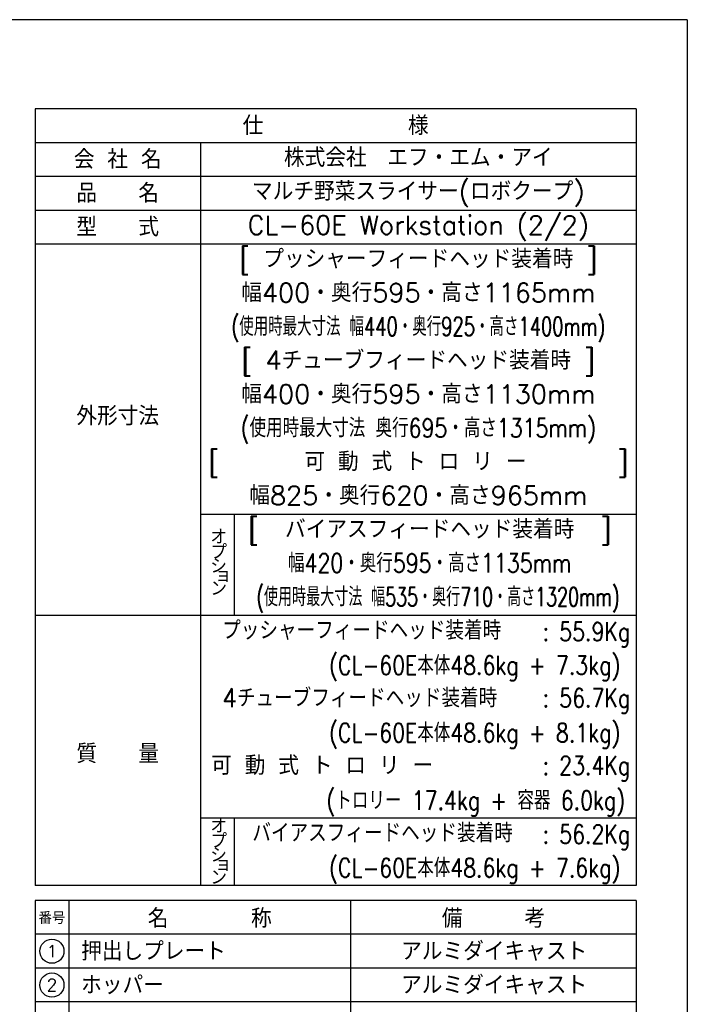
# Model space of a CAD drawing. Extents: x 460 to 8195, y 0 to 5507.
# Tile 30 of 30: x 6323 to 8100, y 2885 to 5507. Entities that reach past the tile are written whole.
import ezdxf
from ezdxf.enums import TextEntityAlignment as Align

# ---------------------------------------------------------------- set-up
doc = ezdxf.new("R2010")
doc.units = 0
doc.header["$LTSCALE"] = 2
doc.layers.add('SIYOU', color=7, linetype='CONTINUOUS')
doc.layers.add('WAKU', color=7, linetype='CONTINUOUS')
doc.styles.get("Standard").update_dxf_attribs({"font": 'romans.shx', "bigfont": 'extfont.shx'})

msp = doc.modelspace()

# ---------------------------------------------------------------- linework, layer by layer
at = {"layer": 'SIYOU', "color": 7}
for p, q in [((6364.1, 5180), (7964.1, 5180)), ((6804.1, 5180), (6804.1, 3201.2)), ((6364.1, 5090), (7964.1, 5090)), ((6364.1, 5000), (7964.1, 5000)), ((6804.1, 4190.4), (7964.1, 4190.4)), ((6894.1, 4190.4), (6894.1, 3920.8)), ((6364.1, 3920.8), (7964.1, 3920.8)), ((6804.1, 3381.2), (7964.1, 3381.2)), ((6894.1, 3381.2), (6894.1, 3201.2)), ((6454.1, 3161.2), (6454.1, 1091.2)), ((7204.1, 3161.2), (7204.1, 1091.2)), ((7964.1, 3071.2), (6364.1, 3071.2)), ((7964.1, 2981.2), (6364.1, 2981.2)), ((7964.1, 2891.2), (6364.1, 2891.2))]:
    msp.add_line(p, q, dxfattribs=at)
at = {"layer": 'SIYOU'}
for centre in [(6409.1, 3026.2), (6409.1, 2936.2)]:
    msp.add_circle(centre, 32.1, dxfattribs=at)
at = {"layer": 'WAKU', "color": 6}
for p, q in [((8100, 5507), (460, 5507)), ((8100, 5507), (8100, 0)), ((7964.1, 5270), (6364.1, 5270)), ((6364.1, 5270), (6364.1, 3201.2)), ((7964.1, 5270), (7964.1, 3201.2)), ((6364.1, 4910), (7964.1, 4910)), ((7964.1, 3201.2), (6364.1, 3201.2)), ((6364.1, 3161.2), (6364.1, 1091.2)), ((7964.1, 3161.2), (6364.1, 3161.2)), ((7964.1, 3161.2), (7964.1, 1091.2))]:
    msp.add_line(p, q, dxfattribs=at)

# ---------------------------------------------------------------- texts
at = {"layer": 'SIYOU'}
for s, p in [('仕\u3000\u3000\u3000\u3000\u3000\u3000\u3000様', (7164.1, 5225)), ('会 社 名', (6584.1, 5135)), ('品\u3000\u3000名', (6584.1, 5045)), ('型\u3000\u3000式', (6584.1, 4955)), ('外形寸法', (6584.1, 4451.7)), ('質\u3000\u3000量', (6584.1, 3552.2))]:
    msp.add_text(s, height=50, dxfattribs=at).set_placement(p, align=Align.MIDDLE_CENTER)
at = {"layer": 'SIYOU', "color": 1}
for s, height, p in [('株式会社\u3000エフ・エム・アイ', 50, (7384.1, 5140)), ('マルチ野菜スライサー(ロボクープ)', 50, (7384.1, 5050)), ('CL-60E Workstation (2/2)', 50, (7384.1, 4960)), ('[ プッシャーフィードヘッド装着時 ]', 50, (7384.1, 4870)), ('幅400・奥行595・高さ1165mm', 50, (7384.1, 4780)), ('[ 4チューブフィードヘッド装着時 ]', 50, (7384.1, 4600)), ('幅400・奥行595・高さ1130mm', 50, (7384.1, 4510)), ('[      可 動 式 ト ロ リ ー      ]', 50, (7384.1, 4330)), ('幅825・奥行620・高さ965mm', 50, (7384.1, 4240)), ('[  バイアスフィードヘッド装着時  ]', 50, (7414.4, 4150)), ('オ', 40, (6852.8, 4129.9)), ('プ', 40, (6852.8, 4089.5)), ('シ', 40, (6852.8, 4052.1)), ('ョ', 40, (6864.6, 4028.7)), ('ン', 40, (6852.8, 3992.2)), ('可 動 式 ト ロ リ ー', 50, (7128.3, 3520.8)), ('オ', 40, (6852.8, 3360.3)), ('プ', 40, (6852.8, 3319.8)), ('シ', 40, (6852.8, 3282.5)), ('ョ', 40, (6864.6, 3259.1)), ('ン', 40, (6852.8, 3222.6)), ('アルミダイキャスト', 50, (7586, 3026.2)), ('アルミダイキャスト', 50, (7586, 2936.2))]:
    msp.add_text(s, height=height, dxfattribs=at).set_placement(p, align=Align.MIDDLE_CENTER)
for s, width, p in [('(使用時最大寸法 幅440・奥行925・高さ1400mm)', 0.7, (7384.1, 4690)), ('(使用時最大寸法 奥行695・高さ1315mm)', 0.8, (7384.1, 4420)), ('幅420・奥行595・高さ1135mm', 0.8, (7414.4, 4060)), ('(使用時最大寸法 幅535・奥行710・高さ1320mm)', 0.68, (7436.3, 3970)), ('プッシャーフィードヘッド装着時  ', 0.9, (7264.3, 3880.8)), (': 55.9Kg', 0.8, (7831.3, 3877.4)), ('(CL-60E本体48.6kg + 7.3kg)', 0.8, (7534.2, 3787.9)), ('4チューブフィードヘッド装着時', 0.9, (7228.5, 3700.8)), (': 56.7Kg', 0.8, (7831.3, 3700.8)), ('(CL-60E本体48.6kg + 8.1kg)', 0.8, (7534.2, 3607.9)), (': 23.4Kg', 0.8, (7831.3, 3520.8)), ('(トロリー 17.4kg + 容器 6.0kg)', 0.8, (7537, 3427.9)), ('バイアスフィードヘッド装着時', 0.9, (7289, 3341.2)), (': 56.2Kg', 0.8, (7831.3, 3337.8)), ('(CL-60E本体48.6kg + 7.6kg)', 0.8, (7534.2, 3248.3))]:
    msp.add_text(s, height=50, dxfattribs=dict(at, width=width)).set_placement(p, align=Align.MIDDLE_CENTER)
at = {"layer": 'SIYOU'}
for s, height, p in [('名\u3000\u3000\u3000\u3000称', 50, (6829.1, 3116.2)), ('備\u3000\u3000\u3000考', 50, (7584.1, 3116.2)), ('番号', 32.14, (6409.1, 3116.2)), ('1', 32.1, (6409.1, 3026.2)), ('2', 32.1, (6409.1, 2936.2))]:
    msp.add_text(s, height=height, dxfattribs=at).set_placement(p, align=Align.MIDDLE)
at = {"layer": 'SIYOU', "color": 1}
for s, p in [('押出しプレート', (6486.9, 3026.2)), ('ホッパー', (6486.9, 2936.2))]:
    msp.add_text(s, height=50, dxfattribs=at).set_placement(p, align=Align.MIDDLE_LEFT)

doc.saveas('drawing.dxf')
